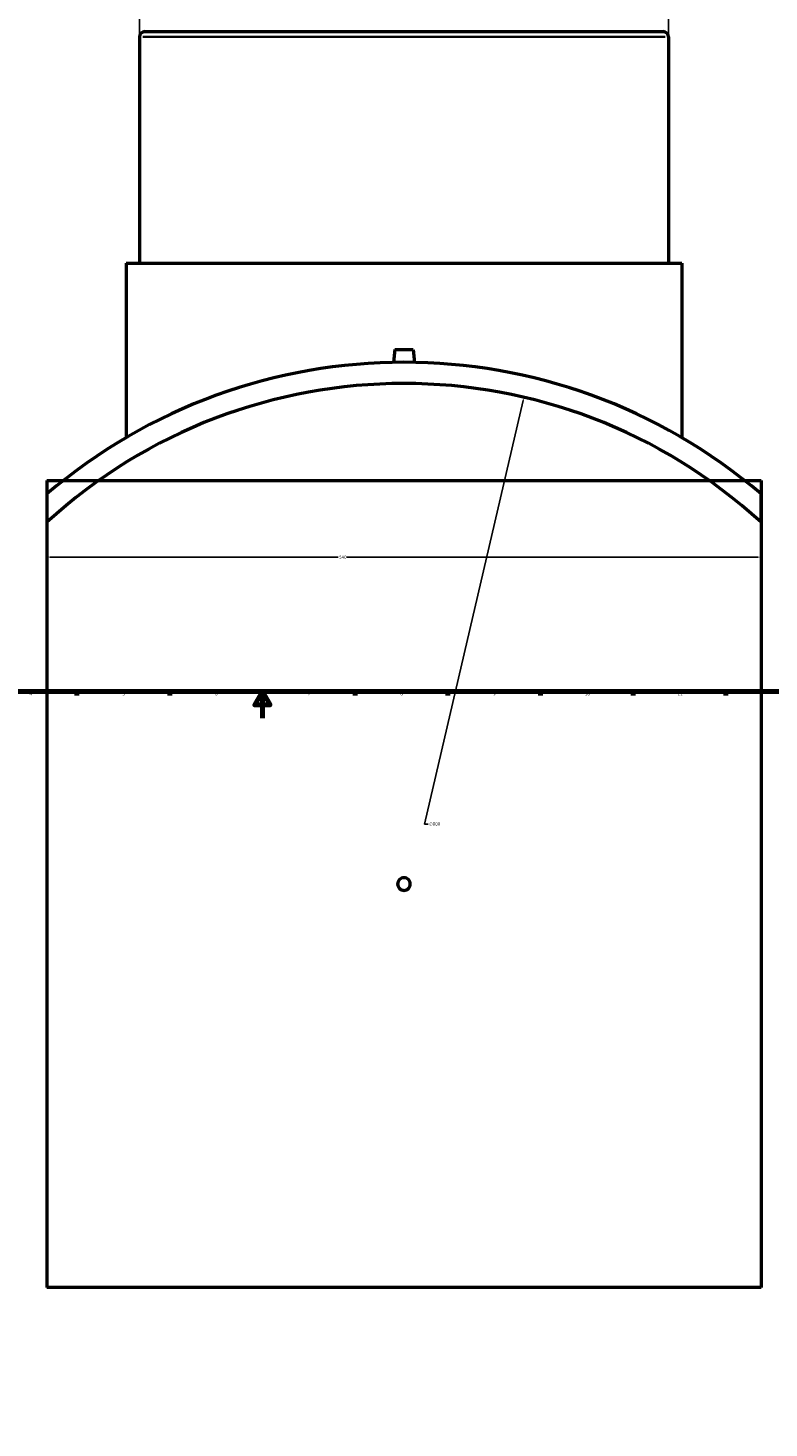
# Model space of a CAD drawing. Header units: millimetres. Extents: x -379 to 1599, y -537 to 1159.
# Tile 2 of 5: x 243 to 803, y -537 to 522. Entities that reach past the tile are written whole.
import ezdxf

# ---------------------------------------------------------------- set-up
doc = ezdxf.new("R2010")
doc.units = ezdxf.units.MM
for name, color, linetype, lineweight in [('Border (ANSI)', 7, 'Continuous', 70), ('Dimension (ANSI)', 7, 'Continuous', 25), ('Visible (ANSI)', 7, 'Continuous', 50), ('Visible Narrow (ANSI)', 7, 'Continuous', 35)]:
    doc.layers.add(name, color=color, linetype=linetype, lineweight=lineweight)
doc.styles.add('Note Text (ANSI)', font='tahoma.ttf')
doc.dimstyles.new('Default - mm (ANSI)', dxfattribs={"dimtxt": 2.4, "dimasz": 2.5, "dimexe": 3.175, "dimexo": 1.6002, "dimgap": 0.8, "dimtad": 0, "dimtoh": 1, "dimdec": 0, "dimrnd": 1e-08, "dimzin": 4, "dimdsep": 46, "dimtxsty": 'Note Text (ANSI)', "dimcen": 0.09, "dimdle": 10, "dimclrd": 256, "dimclre": 256, "dimclrt": 5, "dimadec": 1, "dimazin": 1, "dimtfac": 1.27, "dimtofl": 0, "dimtmove": 0, "dimatfit": 3, "dimfxl": 1, "dimtolj": 1, "dimtzin": 4, "dimlwd": -1, "dimlwe": -1, "dimarcsym": 0})

# ---------------------------------------------------------------- blocks, each defined once
blk = doc.blocks.new('Borders Default Border')
at = {"layer": 'Border (ANSI)'}
for p, q in [((280.3, 20), (280.3, 17.2)), ((350.4, 20), (350.4, 17.2)), ((490.6, 20), (490.6, 17.2)), ((560.7, 20), (560.7, 17.2)), ((630.8, 20), (630.8, 17.2)), ((700.8, 20), (700.8, 17.2)), ((770.9, 20), (770.9, 17.2))]:
    blk.add_line(p, q, dxfattribs=at)
at = {"layer": 'Border (ANSI)', "flags": 128}
for points in [[(20, 20), (20, 574), (821, 574), (821, 20), (20, 20)], [(420.5, 0), (420.5, 20), (414.7, 10), (426.3, 10), (420.5, 20)]]:
    blk.add_lwpolyline(points, dxfattribs=at)
at = {"layer": 'Border (ANSI)', "color": 5, "true_color": 0x0000ff, "char_height": 2.4, "attachment_point": 7, "style": 'Note Text (ANSI)'}
for s, insert in [('4', (244.5, 17.2)), ('5', (314.7, 17.1)), ('6', (384.7, 17.1)), ('7', (454.8, 17.2)), ('8', (524.8, 17.1)), ('9', (594.9, 17.2)), ('10', (664.3, 17.1)), ('11', (734.4, 17.2))]:
    blk.add_mtext(s, dxfattribs=dict(at, insert=insert))
blk = doc.blocks.new('*D7')
at = {"layer": 'Defpoints', "color": 0, "transparency": 16777216}
for p in [(257.5, 148.1), (797.5, 148.1), (797.5, 121.7)]:
    blk.add_point(p, dxfattribs=at)
at = {"layer": 'Dimension (ANSI)', "transparency": 16777216}
for p, q in [((257.5, 146.5), (257.5, 118.5)), ((797.5, 146.5), (797.5, 118.5)), ((260, 121.7), (477.7, 121.7)), ((795, 121.7), (484.4, 121.7))]:
    blk.add_line(p, q, dxfattribs=at)
for points in [[(260, 122.1), (260, 121.3), (257.5, 121.7)], [(795, 122.1), (795, 121.3), (797.5, 121.7)]]:
    blk.add_solid(points, dxfattribs=at)
at = {"layer": 'Dimension (ANSI)', "color": 5, "transparency": 16777216, "insert": (478.5, 122.9), "char_height": 2.4, "attachment_point": 1, "style": 'Note Text (ANSI)'}
blk.add_mtext('\\A1;540', dxfattribs=at)
blk = doc.blocks.new('*D8')
at = {"layer": 'Defpoints', "color": 0, "transparency": 16777216}
for p in [(727.5, 538.5), (327.5, 515), (727.5, 515)]:
    blk.add_point(p, dxfattribs=at)
at = {"layer": 'Dimension (ANSI)', "transparency": 16777216}
for p, q in [((327.5, 516.6), (327.5, 541.7)), ((727.5, 516.6), (727.5, 541.7)), ((330, 538.5), (414.1, 538.5)), ((725, 538.5), (420.9, 538.5))]:
    blk.add_line(p, q, dxfattribs=at)
for points in [[(330, 538.9), (330, 538.1), (327.5, 538.5)], [(725, 538.9), (725, 538.1), (727.5, 538.5)]]:
    blk.add_solid(points, dxfattribs=at)
at = {"layer": 'Dimension (ANSI)', "color": 5, "transparency": 16777216, "insert": (414.9, 539.8), "char_height": 2.4, "attachment_point": 1, "style": 'Note Text (ANSI)'}
blk.add_mtext('\\A1;400', dxfattribs=at)
blk = doc.blocks.new('*D9')
at = {"layer": 'Defpoints', "color": 0, "transparency": 16777216}
for p in [(618.2, 242.5), (436.9, -536.6)]:
    blk.add_point(p, dxfattribs=at)
at = {"layer": 'Dimension (ANSI)', "transparency": 16777216}
for p, q in [((543.1, -80.1), (617.6, 240.1)), ((545.9, -80.1), (543.1, -80.1))]:
    blk.add_line(p, q, dxfattribs=at)
blk.add_solid([(617.2, 240.2), (618, 240), (618.2, 242.5)], dxfattribs=at)
at = {"layer": 'Dimension (ANSI)', "color": 5, "transparency": 16777216, "insert": (546.7, -78.8), "char_height": 2.4, "attachment_point": 1, "style": 'Note Text (ANSI)'}
blk.add_mtext('\\A1;∅800', dxfattribs=at)

msp = doc.modelspace()

# ---------------------------------------------------------------- linework, layer by layer
at = {"layer": 'Visible (ANSI)'}
for p, q in [((331.53, 518.95), (723.53, 518.95)), ((327.53, 514.95), (327.53, 343.95)), ((727.53, 514.95), (727.53, 343.95)), ((317.53, 343.95), (737.53, 343.95)), ((317.53, 343.95), (317.53, 212.06)), ((737.53, 343.95), (737.53, 212.06)), ((520.53, 278.55), (519.68, 268.88)), ((520.53, 278.55), (534.53, 278.55)), ((534.53, 278.55), (535.38, 268.88)), ((257.53, 179.53), (797.53, 179.53)), ((257.53, 179.53), (257.53, -430.47)), ((257.53, 169.43), (257.53, 148.08)), ((797.53, 179.53), (797.53, -430.47)), ((797.53, 148.08), (797.53, 169.43)), ((797.53, -430.47), (257.53, -430.47))]:
    msp.add_line(p, q, dxfattribs=at)
for centre, radius, start, end in [((331.53, 514.95), 4, 90, 180), ((723.53, 514.95), 4, 0, 90), ((527.53, -147.05), 416, 49.53085, 130.46915), ((527.53, -147.05), 400, 47.54585, 132.45415)]:
    msp.add_arc(centre, radius, start, end, dxfattribs=at)
msp.add_ellipse((977.08, 376.24), major_axis=(-200, 346.41), ratio=0.5773503, start_param=4.7568224, end_param=6.2387518, dxfattribs=at)
msp.add_open_spline([(532.33, -125.47), (532.33, -126.07), (532.21, -126.72), (531.72, -127.9), (531.35, -128.44), (530.5, -129.29), (529.96, -129.66), (528.78, -130.15), (528.13, -130.27), (526.93, -130.27), (526.29, -130.15), (525.1, -129.66), (524.56, -129.29), (523.71, -128.44), (523.34, -127.9), (522.85, -126.72), (522.73, -126.07), (522.73, -124.87), (522.85, -124.23), (523.34, -123.04), (523.71, -122.5), (524.56, -121.65), (525.1, -121.28), (526.29, -120.79), (526.93, -120.67), (528.13, -120.67), (528.78, -120.79), (529.96, -121.28), (530.5, -121.65), (531.35, -122.5), (531.72, -123.04), (532.21, -124.23), (532.33, -124.87), (532.33, -125.47)], degree=3, knots=[0, 0, 0, 0, 0.1808115, 0.1808115, 0.361623, 0.361623, 0.5424344, 0.5424344, 0.7232459, 0.7232459, 0.9040574, 0.9040574, 1.0848689, 1.0848689, 1.2656803, 1.2656803, 1.4464918, 1.4464918, 1.6273033, 1.6273033, 1.8081148, 1.8081148, 1.9889262, 1.9889262, 2.1697377, 2.1697377, 2.3505492, 2.3505492, 2.5313607, 2.5313607, 2.7121721, 2.7121721, 2.8929836, 2.8929836, 2.8929836, 2.8929836], dxfattribs=at)
at = {"layer": 'Visible Narrow (ANSI)'}
msp.add_line((725.07, 514.95), (329.99, 514.95), dxfattribs=at)

# ---------------------------------------------------------------- block references
msp.add_blockref('Borders Default Border', (0, 0))

# ---------------------------------------------------------------- dimensions: what is measured, and where the dimension line sits
at = {"layer": 'Dimension (ANSI)'}
for base, p1, p2, picture, middle in [((727.53, 538.51), (327.53, 514.95), (727.53, 514.95), '*D8', (417.53, 538.51)), ((797.53, 121.69), (257.53, 148.08), (797.53, 148.08), '*D7', (481.03, 121.69))]:
    dim = msp.add_linear_dim(base=base, p1=p1, p2=p2, angle=180, dimstyle='Default - mm (ANSI)', override={"dimgap": 0.8, "dimtoh": 0, "dimdec": 0, "dimtol": 0, "dimlim": 0, "dimtp": 0, "dimtm": 0, "dimtdec": 2, "dimatfit": 1}, dxfattribs=at)
    dim.commit()
    dim.dimension.update_dxf_attribs({"geometry": picture, "text_midpoint": middle, "dimtype": 160})
dim = msp.add_diameter_dim_2p(p1=(436.86, -536.63), p2=(618.2, 242.54), dimstyle='Default - mm (ANSI)', override={"dimgap": 0.8, "dimtih": 1, "dimdec": 0, "dimlfac": 1, "dimtol": 0, "dimlim": 0, "dimtp": 0, "dimtm": 0, "dimtdec": 2}, dxfattribs=at)
dim.commit()
dim.dimension.update_dxf_attribs({"geometry": '*D9', "text_midpoint": (550.57, -80.06), "dimtype": 163})

doc.saveas('drawing.dxf')
